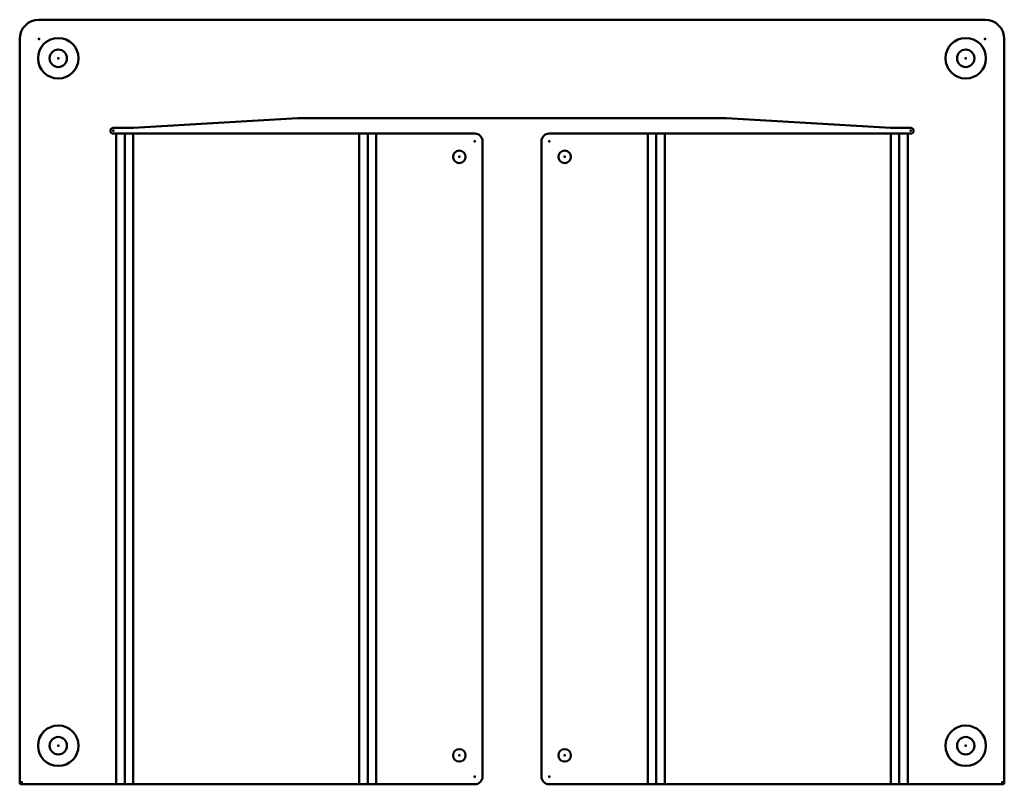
# Model space of a CAD drawing. Header units: millimetres. Extents: x -72 to 183, y -173 to 26.
import ezdxf

# ---------------------------------------------------------------- set-up
doc = ezdxf.new("R2010")
doc.units = ezdxf.units.MM
for name, color, linetype, lineweight in [('IV_ARC_CENTERS', 7, 'Continuous', 50), ('IV_BEND', 7, 'Continuous', 50), ('IV_BEND_DOWN', 7, 'Continuous', 50), ('IV_FEATURE_PROFILES', 7, 'Continuous', 50), ('IV_INTERIOR_PROFILES', 7, 'Continuous', 50), ('IV_OUTER_PROFILE', 7, 'Continuous', 50), ('IV_TANGENT', 7, 'Continuous', 50)]:
    doc.layers.add(name, color=color, linetype=linetype, lineweight=lineweight)

msp = doc.modelspace()

# ---------------------------------------------------------------- linework, layer by layer
at = {"layer": 'IV_ARC_CENTERS'}
for p in [(-67, 20.5), (178, 20.5), (-62, 15.5), (-62, 15.5), (173, 15.5), (173, 15.5), (-47.75, -3.25), (158.75, -3.25), (45.86, -6), (65.14, -6), (41.86, -10), (69.14, -10), (-62, -162.5), (-62, -162.5), (173, -162.5), (173, -162.5), (41.86, -165), (69.14, -165), (45.86, -170.5), (65.14, -170.5), (-71.5, -172), (182.5, -172)]:
    msp.add_point(p, dxfattribs=at)
at = {"layer": 'IV_BEND'}
for p, q in [((18.14, -4), (18.14, -172.5)), ((92.86, -172.5), (92.86, -4))]:
    msp.add_line(p, q, dxfattribs=at)
at = {"layer": 'IV_BEND_DOWN'}
for p, q in [((-44.79, -172.5), (-44.79, -4)), ((155.79, -4), (155.79, -172.5))]:
    msp.add_line(p, q, dxfattribs=at)
at = {"layer": 'IV_FEATURE_PROFILES'}
for centre in [(-62, 15.5), (173, 15.5), (-62, -162.5), (173, -162.5)]:
    msp.add_circle(centre, 5.25, dxfattribs=at)
at = {"layer": 'IV_INTERIOR_PROFILES'}
for centre, radius in [((-62, 15.5), 2.25), ((173, 15.5), 2.25), ((41.86, -10), 1.62), ((69.14, -10), 1.62), ((-62, -162.5), 2.25), ((173, -162.5), 2.25), ((41.86, -165), 1.62), ((69.14, -165), 1.62)]:
    msp.add_circle(centre, radius, dxfattribs=at)
at = {"layer": 'IV_OUTER_PROFILE'}
for p, q in [((-67, 25.5), (178, 25.5)), ((-72, -172), (-72, 20.5)), ((183, 20.5), (183, -172)), ((0, 0), (-42.5, -2.5)), ((111, 0), (0, 0)), ((153.5, -2.5), (111, 0)), ((-47.75, -2.5), (-42.5, -2.5)), ((153.5, -2.5), (158.75, -2.5)), ((-47.75, -4), (45.86, -4)), ((158.75, -4), (65.14, -4)), ((47.86, -170.5), (47.86, -6)), ((63.14, -6), (63.14, -170.5)), ((-71.5, -172.5), (45.86, -172.5)), ((182.5, -172.5), (65.14, -172.5))]:
    msp.add_line(p, q, dxfattribs=at)
for centre, radius, start, end in [((178, 20.5), 5, 0, 90), ((-67, 20.5), 5, 90, 180), ((-47.75, -3.25), 0.75, 90, 270), ((158.75, -3.25), 0.75, 270, 90), ((45.86, -6), 2, 0, 90), ((65.14, -6), 2, 90, 180), ((45.86, -170.5), 2, 270, 0), ((65.14, -170.5), 2, 180, 270), ((-71.5, -172), 0.5, 180, 270), ((182.5, -172), 0.5, 270, 0)]:
    msp.add_arc(centre, radius, start, end, dxfattribs=at)
at = {"layer": 'IV_TANGENT'}
for p, q in [((-47, -172.5), (-47, -4)), ((-42.57, -4), (-42.57, -172.5)), ((15.93, -172.5), (15.93, -4)), ((20.36, -4), (20.36, -172.5)), ((90.64, -172.5), (90.64, -4)), ((95.07, -4), (95.07, -172.5)), ((153.57, -172.5), (153.57, -4)), ((158, -4), (158, -172.5))]:
    msp.add_line(p, q, dxfattribs=at)

doc.saveas('drawing.dxf')
